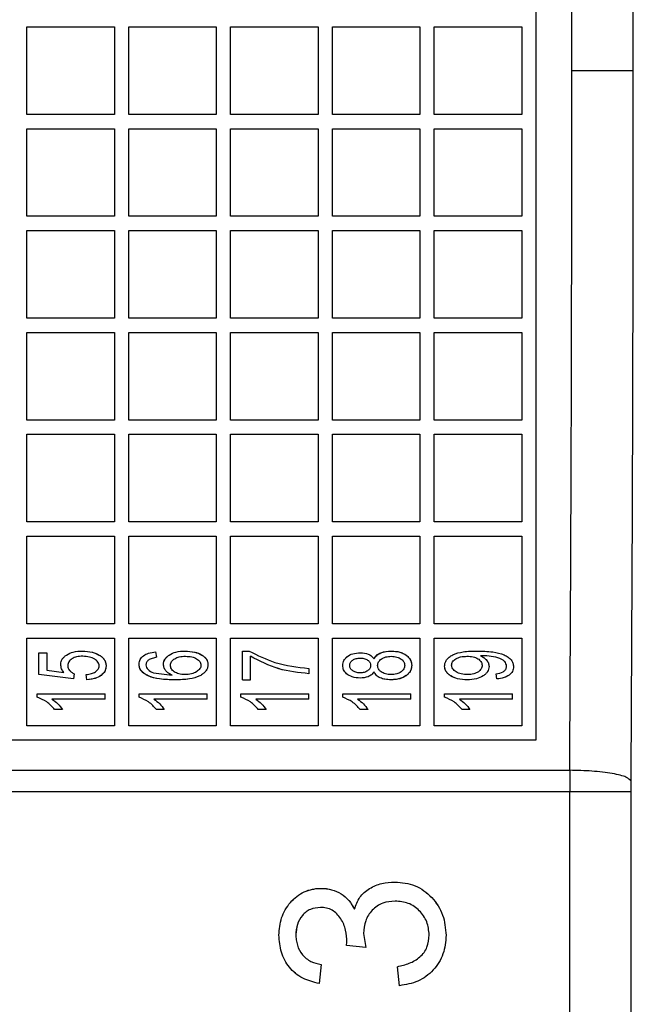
# Model space of a CAD drawing. Header units: inches. Extents: x 144.9 to 238.4, y 214.8 to 247.7.
# Tile 235 of 256: x 177.4278 to 177.466, y 244.6178 to 244.6773. Entities that reach past the tile are written whole.
import ezdxf

# ---------------------------------------------------------------- set-up
doc = ezdxf.new("R2010")
doc.units = ezdxf.units.IN
doc.header["$LTSCALE"] = 0.25
doc.header["$MEASUREMENT"] = 0
doc.layers.add('ANNOTATIONS', color=1, linetype='Continuous')
doc.layers.add('MOTOR LH', color=7, linetype='Continuous')
doc.styles.add('ARIAL', font='arial.ttf', dxfattribs={"height": 0.09375})
doc.dimstyles.new('STANDARD$0', dxfattribs={"dimtxt": 0.09375, "dimasz": 0.09375, "dimexe": 0.03125, "dimexo": 0.046875, "dimgap": 0.09, "dimtad": 0, "dimtih": 1, "dimtoh": 1, "dimdec": 4, "dimzin": 0, "dimdsep": 46, "dimtxsty": 'ARIAL', "dimcen": 0.09, "dimadec": 0, "dimazin": 0, "dimtfac": 1, "dimtdec": 4, "dimtofl": 0, "dimtmove": 0, "dimatfit": 1, "dimfxl": 1, "dimtolj": 1, "dimtzin": 0, "dimarcsym": 0})

# ---------------------------------------------------------------- blocks, each defined once
blk = doc.blocks.new('*D36')
at = {"layer": 'ANNOTATIONS', "color": 0, "lineweight": -2, "transparency": 16777216}
for p, q in [((176.845461, 244.721067), (176.845461, 245.687367)), ((177.986086, 243.537674), (177.986086, 245.687367)), ((176.939211, 245.656117), (177.130663, 245.656117)), ((177.892336, 245.656117), (177.700883, 245.656117))]:
    blk.add_line(p, q, dxfattribs=at)
at = {"layer": 'ANNOTATIONS', "color": 0, "transparency": 16777216}
for points in [[(176.939211, 245.671742), (176.939211, 245.640492), (176.845461, 245.656117)], [(177.892336, 245.671742), (177.892336, 245.640492), (177.986086, 245.656117)]]:
    blk.add_solid(points, dxfattribs=at)
at = {"layer": 'defpoints', "color": 0, "transparency": 16777216}
for p in [(176.845461, 245.656117), (176.845461, 244.674192), (177.986086, 243.490799)]:
    blk.add_point(p, dxfattribs=at)
at = {"layer": 'ANNOTATIONS', "color": 0, "transparency": 16777216, "insert": (177.415773, 245.656117), "char_height": 0.09375, "attachment_point": 5, "style": 'ARIAL'}
blk.add_mtext('\\A1;18 5/8"', dxfattribs=at)
blk = doc.blocks.new('*D38')
at = {"layer": 'ANNOTATIONS', "color": 0, "lineweight": -2, "transparency": 16777216}
for p, q in [((176.557125, 244.785083), (176.557125, 246.05373)), ((177.986086, 243.537674), (177.986086, 246.05373)), ((176.650875, 246.02248), (177.067264, 246.02248)), ((177.892336, 246.02248), (177.475947, 246.02248))]:
    blk.add_line(p, q, dxfattribs=at)
at = {"layer": 'ANNOTATIONS', "color": 0, "transparency": 16777216}
for points in [[(176.650875, 246.038105), (176.650875, 246.006855), (176.557125, 246.02248)], [(177.892336, 246.038105), (177.892336, 246.006855), (177.986086, 246.02248)]]:
    blk.add_solid(points, dxfattribs=at)
at = {"layer": 'defpoints', "color": 0, "transparency": 16777216}
for p in [(177.986086, 246.02248), (176.557125, 244.738208), (177.986086, 243.490799)]:
    blk.add_point(p, dxfattribs=at)
at = {"layer": 'ANNOTATIONS', "color": 0, "transparency": 16777216, "insert": (177.271606, 246.02248), "char_height": 0.09375, "attachment_point": 5, "style": 'ARIAL'}
blk.add_mtext('\\A1;24""', dxfattribs=at)

msp = doc.modelspace()

# ---------------------------------------------------------------- linework, layer by layer
at = {"layer": 'MOTOR LH'}
for p, q in [((177.428256, 244.676837), (177.433547, 244.676837)), ((177.428256, 244.671546), (177.428256, 244.676837)), ((177.433547, 244.676837), (177.433547, 244.671546)), ((177.434408, 244.676837), (177.439698, 244.676837)), ((177.434408, 244.671546), (177.434408, 244.676837)), ((177.439698, 244.676837), (177.439698, 244.671546)), ((177.44056, 244.676837), (177.44585, 244.676837)), ((177.44056, 244.671546), (177.44056, 244.676837)), ((177.44585, 244.676837), (177.44585, 244.671546)), ((177.446711, 244.671546), (177.446711, 244.676837)), ((177.446711, 244.676837), (177.452001, 244.676837)), ((177.452001, 244.676837), (177.452001, 244.671546)), ((177.452863, 244.671546), (177.452863, 244.676837)), ((177.452863, 244.676837), (177.458153, 244.676837)), ((177.458153, 244.676837), (177.458153, 244.671546)), ((177.433547, 244.671546), (177.428256, 244.671546)), ((177.439698, 244.671546), (177.434408, 244.671546)), ((177.44585, 244.671546), (177.44056, 244.671546)), ((177.452001, 244.671546), (177.446711, 244.671546)), ((177.458153, 244.671546), (177.452863, 244.671546)), ((177.428256, 244.670685), (177.433547, 244.670685)), ((177.428256, 244.665395), (177.428256, 244.670685)), ((177.433547, 244.670685), (177.433547, 244.665395)), ((177.434408, 244.670685), (177.439698, 244.670685)), ((177.434408, 244.665395), (177.434408, 244.670685)), ((177.439698, 244.670685), (177.439698, 244.665395)), ((177.44056, 244.670685), (177.44585, 244.670685)), ((177.44056, 244.665395), (177.44056, 244.670685)), ((177.44585, 244.670685), (177.44585, 244.665395)), ((177.446711, 244.665395), (177.446711, 244.670685)), ((177.446711, 244.670685), (177.452001, 244.670685)), ((177.452001, 244.670685), (177.452001, 244.665395)), ((177.452863, 244.665395), (177.452863, 244.670685)), ((177.452863, 244.670685), (177.458153, 244.670685)), ((177.458153, 244.670685), (177.458153, 244.665395)), ((177.433547, 244.665395), (177.428256, 244.665395)), ((177.439698, 244.665395), (177.434408, 244.665395)), ((177.44585, 244.665395), (177.44056, 244.665395)), ((177.452001, 244.665395), (177.446711, 244.665395)), ((177.458153, 244.665395), (177.452863, 244.665395)), ((177.428256, 244.664534), (177.433547, 244.664534)), ((177.428256, 244.659243), (177.428256, 244.664534)), ((177.433547, 244.664534), (177.433547, 244.659243)), ((177.434408, 244.664534), (177.439698, 244.664534)), ((177.434408, 244.659243), (177.434408, 244.664534)), ((177.439698, 244.664534), (177.439698, 244.659243)), ((177.44056, 244.659243), (177.44056, 244.664534)), ((177.44056, 244.664534), (177.44585, 244.664534)), ((177.44585, 244.664534), (177.44585, 244.659243)), ((177.446711, 244.659243), (177.446711, 244.664534)), ((177.446711, 244.664534), (177.452001, 244.664534)), ((177.452001, 244.664534), (177.452001, 244.659243)), ((177.452863, 244.659243), (177.452863, 244.664534)), ((177.452863, 244.664534), (177.458153, 244.664534)), ((177.458153, 244.664534), (177.458153, 244.659243)), ((177.433547, 244.659243), (177.428256, 244.659243)), ((177.439698, 244.659243), (177.434408, 244.659243)), ((177.44585, 244.659243), (177.44056, 244.659243)), ((177.452001, 244.659243), (177.446711, 244.659243)), ((177.458153, 244.659243), (177.452863, 244.659243)), ((177.428256, 244.658382), (177.433547, 244.658382)), ((177.428256, 244.653092), (177.428256, 244.658382)), ((177.433547, 244.658382), (177.433547, 244.653092)), ((177.434408, 244.658382), (177.439698, 244.658382)), ((177.434408, 244.653092), (177.434408, 244.658382)), ((177.439698, 244.658382), (177.439698, 244.653092)), ((177.44056, 244.658382), (177.44585, 244.658382)), ((177.44056, 244.653092), (177.44056, 244.658382)), ((177.44585, 244.658382), (177.44585, 244.653092)), ((177.446711, 244.653092), (177.446711, 244.658382)), ((177.446711, 244.658382), (177.452001, 244.658382)), ((177.452001, 244.658382), (177.452001, 244.653092)), ((177.452863, 244.653092), (177.452863, 244.658382)), ((177.452863, 244.658382), (177.458153, 244.658382)), ((177.458153, 244.658382), (177.458153, 244.653092)), ((177.433547, 244.653092), (177.428256, 244.653092)), ((177.439698, 244.653092), (177.434408, 244.653092)), ((177.44585, 244.653092), (177.44056, 244.653092)), ((177.452001, 244.653092), (177.446711, 244.653092)), ((177.458153, 244.653092), (177.452863, 244.653092)), ((177.428256, 244.65223), (177.433547, 244.65223)), ((177.428256, 244.64694), (177.428256, 244.65223)), ((177.433547, 244.65223), (177.433547, 244.64694)), ((177.434408, 244.65223), (177.439698, 244.65223)), ((177.434408, 244.64694), (177.434408, 244.65223)), ((177.439698, 244.65223), (177.439698, 244.64694)), ((177.44056, 244.65223), (177.44585, 244.65223)), ((177.44056, 244.64694), (177.44056, 244.65223)), ((177.44585, 244.65223), (177.44585, 244.64694)), ((177.446711, 244.64694), (177.446711, 244.65223)), ((177.446711, 244.65223), (177.452001, 244.65223)), ((177.452001, 244.65223), (177.452001, 244.64694)), ((177.452863, 244.64694), (177.452863, 244.65223)), ((177.452863, 244.65223), (177.458153, 244.65223)), ((177.458153, 244.65223), (177.458153, 244.64694)), ((177.433547, 244.64694), (177.428256, 244.64694)), ((177.439698, 244.64694), (177.434408, 244.64694)), ((177.44585, 244.64694), (177.44056, 244.64694)), ((177.452001, 244.64694), (177.446711, 244.64694)), ((177.458153, 244.64694), (177.452863, 244.64694)), ((177.428256, 244.646079), (177.433547, 244.646079)), ((177.428256, 244.640788), (177.428256, 244.646079)), ((177.433547, 244.646079), (177.433547, 244.640788)), ((177.434408, 244.646079), (177.439698, 244.646079)), ((177.434408, 244.640788), (177.434408, 244.646079)), ((177.439698, 244.646079), (177.439698, 244.640788)), ((177.44056, 244.646079), (177.44585, 244.646079)), ((177.44056, 244.640788), (177.44056, 244.646079)), ((177.44585, 244.646079), (177.44585, 244.640788)), ((177.446711, 244.640788), (177.446711, 244.646079)), ((177.446711, 244.646079), (177.452001, 244.646079)), ((177.452001, 244.646079), (177.452001, 244.640788)), ((177.452863, 244.640788), (177.452863, 244.646079)), ((177.452863, 244.646079), (177.458153, 244.646079)), ((177.458153, 244.646079), (177.458153, 244.640788)), ((177.433547, 244.640788), (177.428256, 244.640788)), ((177.439698, 244.640788), (177.434408, 244.640788)), ((177.44585, 244.640788), (177.44056, 244.640788)), ((177.452001, 244.640788), (177.446711, 244.640788)), ((177.458153, 244.640788), (177.452863, 244.640788)), ((177.428256, 244.639927), (177.433547, 244.639927)), ((177.428256, 244.634637), (177.428256, 244.639927)), ((177.433547, 244.639927), (177.433547, 244.634637)), ((177.434408, 244.639927), (177.439698, 244.639927)), ((177.434408, 244.634637), (177.434408, 244.639927)), ((177.439698, 244.639927), (177.439698, 244.634637)), ((177.44056, 244.639927), (177.44585, 244.639927)), ((177.44056, 244.634637), (177.44056, 244.639927)), ((177.44585, 244.639927), (177.44585, 244.634637)), ((177.446711, 244.639927), (177.452001, 244.639927)), ((177.446711, 244.634637), (177.446711, 244.639927)), ((177.452001, 244.639927), (177.452001, 244.634637)), ((177.452863, 244.639927), (177.458153, 244.639927)), ((177.452863, 244.634637), (177.452863, 244.639927)), ((177.458153, 244.639927), (177.458153, 244.634637)), ((177.428986, 244.637721), (177.428986, 244.63904)), ((177.428986, 244.63904), (177.42946, 244.63904)), ((177.42946, 244.63904), (177.42946, 244.637982)), ((177.436034, 244.639092), (177.436086, 244.638776)), ((177.441289, 244.637405), (177.441289, 244.639145)), ((177.441289, 244.639145), (177.441677, 244.639145)), ((177.436086, 244.638776), (177.435646, 244.638634)), ((177.441763, 244.637405), (177.441763, 244.638829)), ((177.45576, 244.638859), (177.45566, 244.638859)), ((177.42946, 244.637982), (177.4305, 244.63785)), ((177.445296, 244.638091), (177.445296, 244.637774)), ((177.431066, 244.637458), (177.428986, 244.637721)), ((177.431126, 244.637774), (177.431066, 244.637458)), ((177.431886, 244.637405), (177.431833, 244.637721)), ((177.435898, 244.637834), (177.43703, 244.637679)), ((177.441289, 244.637405), (177.441763, 244.637405)), ((177.45665, 244.637458), (177.456598, 244.637774)), ((177.42888, 244.636356), (177.42888, 244.636561)), ((177.42888, 244.636561), (177.432993, 244.636561)), ((177.432993, 244.636245), (177.429777, 244.636245)), ((177.432993, 244.636245), (177.432993, 244.636561)), ((177.435032, 244.636356), (177.435032, 244.636561)), ((177.435032, 244.636561), (177.439145, 244.636561)), ((177.439145, 244.636245), (177.435928, 244.636245)), ((177.439145, 244.636245), (177.439145, 244.636561)), ((177.441183, 244.636356), (177.441183, 244.636561)), ((177.441183, 244.636561), (177.445296, 244.636561)), ((177.445296, 244.636245), (177.44208, 244.636245)), ((177.445296, 244.636245), (177.445296, 244.636561)), ((177.447335, 244.636356), (177.447335, 244.636561)), ((177.447335, 244.636561), (177.451448, 244.636561)), ((177.451448, 244.636245), (177.448231, 244.636245)), ((177.451448, 244.636245), (177.451448, 244.636561)), ((177.453487, 244.636356), (177.453487, 244.636561)), ((177.453487, 244.636561), (177.457599, 244.636561)), ((177.457599, 244.636245), (177.454383, 244.636245)), ((177.457599, 244.636245), (177.457599, 244.636561)), ((177.430409, 244.635612), (177.429935, 244.635612)), ((177.436561, 244.635612), (177.436086, 244.635612)), ((177.442713, 244.635612), (177.442238, 244.635612)), ((177.448864, 244.635612), (177.44839, 244.635612)), ((177.455016, 244.635612), (177.454541, 244.635612)), ((177.433547, 244.634637), (177.428256, 244.634637)), ((177.439698, 244.634637), (177.434408, 244.634637)), ((177.44585, 244.634637), (177.44056, 244.634637)), ((177.452001, 244.634637), (177.446711, 244.634637)), ((177.458153, 244.634637), (177.452863, 244.634637)), ((177.40894, 244.633776), (177.459014, 244.633776)), ((177.404431, 244.631944), (177.461044, 244.631944)), ((177.461044, 244.631944), (177.461042, 244.630649)), ((177.464733, 244.631297), (177.464731, 244.630649)), ((177.464731, 244.630649), (177.40446, 244.630649)), ((177.461042, 244.552209), (177.461042, 244.630649)), ((177.464731, 244.630649), (177.464731, 244.550979)), ((177.448594, 244.622097), (177.44873, 244.621235)), ((177.447572, 244.621362), (177.447586, 244.62156)), ((177.44873, 244.621235), (177.447572, 244.621362)), ((177.446038, 244.620212), (177.44591, 244.619061)), ((177.450767, 244.618934), (177.45064, 244.620084))]:
    msp.add_line(p, q, dxfattribs=at)
for points, knots in [([(177.464733, 244.717086), (177.464772, 244.709979), (177.464849, 244.695765), (177.46486, 244.681383), (177.464865, 244.674192)], [0, 0, 0, 0, 0.500002, 1, 1, 1, 1]), ([(177.461177, 244.674192), (177.461171, 244.681265), (177.46116, 244.695429), (177.461083, 244.709429), (177.461044, 244.716439)], [0, 0, 0, 0, 0.499338, 1, 1, 1, 1]), ([(177.461044, 244.631944), (177.461083, 244.638954), (177.46116, 244.652954), (177.461171, 244.667118), (177.461177, 244.674192)], [0, 0, 0, 0, 0.500662, 1, 1, 1, 1]), ([(177.461177, 244.674192), (177.461689, 244.674192), (177.462753, 244.674192), (177.463975, 244.674192), (177.464707, 244.674192), (177.464814, 244.674192), (177.464865, 244.674192)], [0, 0, 0, 0, 0.2707, 0.562316, 0.789298, 1, 1, 1, 1]), ([(177.464865, 244.674192), (177.46486, 244.667001), (177.464849, 244.652619), (177.464772, 244.638404), (177.464733, 244.631297)], [0, 0, 0, 0, 0.499998, 1, 1, 1, 1]), ([(177.430304, 244.638339), (177.43031, 244.638395), (177.43032, 244.638502), (177.43039, 244.638655), (177.430502, 244.63879), (177.430714, 244.638959), (177.431088, 244.63912), (177.431424, 244.639136), (177.431611, 244.639145)], [0, 0, 0, 0, 0.0992031, 0.1914264, 0.2954423, 0.4091641, 0.6705037, 1, 1, 1, 1]), ([(177.430304, 244.638339), (177.43031, 244.638395), (177.430321, 244.638503), (177.430391, 244.638656), (177.430504, 244.638791), (177.430715, 244.638959), (177.431089, 244.63912), (177.431424, 244.639136), (177.431611, 244.639145)], [0, 0, 0, 0, 0.099761, 0.192708, 0.296314, 0.409887, 0.670798, 1, 1, 1, 1]), ([(177.431611, 244.639145), (177.431813, 244.639133), (177.432169, 244.639112), (177.432569, 244.638947), (177.432805, 244.638783), (177.432939, 244.638636), (177.433026, 244.638454), (177.433039, 244.638319), (177.433046, 244.638248)], [0, 0, 0, 0, 0.321985, 0.568321, 0.680991, 0.781939, 0.885741, 1, 1, 1, 1]), ([(177.431611, 244.639145), (177.431815, 244.639133), (177.432181, 244.639111), (177.43259, 244.638938), (177.43283, 244.638762), (177.432955, 244.638611), (177.433029, 244.638436), (177.43304, 244.638313), (177.433046, 244.638248)], [0, 0, 0, 0, 0.325359, 0.583323, 0.697822, 0.800981, 0.89514, 1, 1, 1, 1]), ([(177.435032, 244.638346), (177.435036, 244.6384), (177.435045, 244.638502), (177.435101, 244.638644), (177.43519, 244.638764), (177.435351, 244.638906), (177.435636, 244.639041), (177.435891, 244.639074), (177.436034, 244.639092)], [0, 0, 0, 0, 0.118351, 0.223819, 0.329981, 0.442882, 0.68901, 1, 1, 1, 1]), ([(177.436508, 244.638339), (177.436514, 244.638393), (177.436524, 244.638499), (177.436594, 244.63865), (177.436706, 244.638785), (177.436918, 244.638955), (177.437294, 244.639119), (177.437632, 244.639136), (177.43782, 244.639145)], [0, 0, 0, 0, 0.097356, 0.188333, 0.292265, 0.406313, 0.668917, 1, 1, 1, 1]), ([(177.436508, 244.638339), (177.436514, 244.638394), (177.436526, 244.638504), (177.436599, 244.638658), (177.436713, 244.638791), (177.436924, 244.638959), (177.437297, 244.639119), (177.437632, 244.639136), (177.43782, 244.639145)], [0, 0, 0, 0, 0.0999, 0.195579, 0.298192, 0.410474, 0.670241, 1, 1, 1, 1]), ([(177.43782, 244.639145), (177.438012, 244.639134), (177.438352, 244.639114), (177.438737, 244.638965), (177.438965, 244.638811), (177.439092, 244.638674), (177.439177, 244.638508), (177.43919, 244.638385), (177.439197, 244.638321)], [0, 0, 0, 0, 0.324475, 0.574969, 0.687994, 0.789702, 0.890905, 1, 1, 1, 1]), ([(177.43782, 244.639145), (177.438014, 244.639133), (177.438363, 244.639112), (177.438757, 244.638957), (177.438988, 244.638792), (177.439107, 244.638651), (177.43918, 244.638491), (177.439191, 244.63838), (177.439197, 244.638321)], [0, 0, 0, 0, 0.328366, 0.589685, 0.704465, 0.808347, 0.900105, 1, 1, 1, 1]), ([(177.441677, 244.639145), (177.442189, 244.638888), (177.443327, 244.638317), (177.444597, 244.638171), (177.445296, 244.638091)], [0, 0, 0, 0, 0.449493, 1, 1, 1, 1]), ([(177.447335, 244.638272), (177.44734, 244.638325), (177.447349, 244.638429), (177.447405, 244.638575), (177.447493, 244.638704), (177.447662, 244.638858), (177.447965, 244.639012), (177.448245, 244.63903), (177.448401, 244.63904)], [0, 0, 0, 0, 0.110651, 0.215469, 0.320005, 0.429854, 0.682911, 1, 1, 1, 1]), ([(177.447335, 244.638272), (177.44734, 244.638326), (177.44735, 244.638431), (177.447407, 244.638579), (177.447497, 244.638709), (177.447666, 244.63886), (177.447967, 244.639012), (177.448245, 244.63903), (177.448401, 244.63904)], [0, 0, 0, 0, 0.1119733, 0.218124, 0.3242286, 0.4360709, 0.6816281, 1, 1, 1, 1]), ([(177.448401, 244.63904), (177.448565, 244.639029), (177.448807, 244.639012), (177.449085, 244.638848), (177.449175, 244.638725), (177.44922, 244.638664)], [0, 0, 0, 0, 0.513535, 0.760379, 1, 1, 1, 1]), ([(177.448401, 244.63904), (177.448564, 244.639029), (177.448807, 244.639012), (177.449084, 244.638848), (177.449175, 244.638725), (177.44922, 244.638664)], [0, 0, 0, 0, 0.512869, 0.76019, 1, 1, 1, 1]), ([(177.44922, 244.638664), (177.449271, 244.63874), (177.449377, 244.638897), (177.449735, 244.639109), (177.450052, 244.639131), (177.450269, 244.639145)], [0, 0, 0, 0, 0.226181, 0.468942, 1, 1, 1, 1]), ([(177.44922, 244.638664), (177.449274, 244.638743), (177.449384, 244.638905), (177.449746, 244.63911), (177.450058, 244.639131), (177.450269, 244.639145)], [0, 0, 0, 0, 0.23692, 0.482618, 1, 1, 1, 1]), ([(177.450269, 244.639145), (177.450444, 244.639135), (177.450761, 244.639116), (177.45111, 244.638946), (177.451309, 244.638773), (177.451417, 244.638628), (177.451484, 244.63846), (177.451495, 244.638341), (177.451501, 244.638278)], [0, 0, 0, 0, 0.312104, 0.563157, 0.67707, 0.783707, 0.88582, 1, 1, 1, 1]), ([(177.450269, 244.639145), (177.450475, 244.639131), (177.450761, 244.63911), (177.451086, 244.638953), (177.451289, 244.638799), (177.451467, 244.638575), (177.45149, 244.638375), (177.451501, 244.638278)], [0, 0, 0, 0, 0.366243, 0.50671, 0.640682, 0.825332, 1, 1, 1, 1]), ([(177.453487, 244.638239), (177.453494, 244.638304), (177.453509, 244.638435), (177.453612, 244.63862), (177.453771, 244.638784), (177.454094, 244.638986), (177.454671, 244.639133), (177.455171, 244.639141), (177.455454, 244.639145)], [0, 0, 0, 0, 0.082907, 0.166579, 0.263625, 0.370441, 0.643507, 1, 1, 1, 1]), ([(177.453487, 244.638239), (177.453494, 244.638304), (177.453509, 244.638435), (177.453612, 244.63862), (177.453771, 244.638784), (177.454094, 244.638986), (177.454672, 244.639132), (177.455171, 244.639141), (177.455454, 244.639145)], [0, 0, 0, 0, 0.082844, 0.166542, 0.263557, 0.370552, 0.643749, 1, 1, 1, 1]), ([(177.455454, 244.639145), (177.455769, 244.639139), (177.456321, 244.639128), (177.456961, 244.638987), (177.457326, 244.638789), (177.45751, 244.638619), (177.457628, 244.638419), (177.457644, 244.638274), (177.457652, 244.638202)], [0, 0, 0, 0, 0.360116, 0.631695, 0.739151, 0.8332, 0.916262, 1, 1, 1, 1]), ([(177.431634, 244.638829), (177.431508, 244.638824), (177.431283, 244.638814), (177.431025, 244.638716), (177.430875, 244.638602), (177.430792, 244.638504), (177.430739, 244.638387), (177.43073, 244.638302), (177.430726, 244.638257)], [0, 0, 0, 0, 0.314104, 0.564281, 0.678631, 0.784529, 0.88656, 1, 1, 1, 1]), ([(177.432624, 244.638243), (177.43262, 244.638284), (177.432611, 244.638364), (177.432556, 244.638478), (177.432469, 244.638577), (177.432307, 244.638701), (177.432022, 244.638808), (177.431772, 244.638822), (177.431634, 244.638829)], [0, 0, 0, 0, 0.09795, 0.192074, 0.295037, 0.40947, 0.673535, 1, 1, 1, 1]), ([(177.435646, 244.638634), (177.435594, 244.638592), (177.435517, 244.638529), (177.435464, 244.638407), (177.435457, 244.638342), (177.435454, 244.638309)], [0, 0, 0, 0, 0.502939, 0.744444, 1, 1, 1, 1]), ([(177.43693, 244.638281), (177.436935, 244.638322), (177.436944, 244.638402), (177.436996, 244.638514), (177.437079, 244.638607), (177.437228, 244.638718), (177.437485, 244.638814), (177.43771, 244.638824), (177.437835, 244.638829)], [0, 0, 0, 0, 0.1071779, 0.2074105, 0.3122003, 0.426713, 0.6818729, 1, 1, 1, 1]), ([(177.437835, 244.638829), (177.437964, 244.638822), (177.438196, 244.638811), (177.438464, 244.638715), (177.438619, 244.638606), (177.438705, 244.638515), (177.438761, 244.638414), (177.438771, 244.638341), (177.438776, 244.638305)], [0, 0, 0, 0, 0.3278274, 0.5903937, 0.7084371, 0.8120052, 0.9067641, 1, 1, 1, 1]), ([(177.437835, 244.638829), (177.437964, 244.638822), (177.438196, 244.638811), (177.438464, 244.638715), (177.43862, 244.638605), (177.438705, 244.638515), (177.438761, 244.638414), (177.438771, 244.638341), (177.438776, 244.638305)], [0, 0, 0, 0, 0.328097, 0.59053, 0.708624, 0.812203, 0.906906, 1, 1, 1, 1]), ([(177.445296, 244.637774), (177.444676, 244.637839), (177.443431, 244.63797), (177.44232, 244.638542), (177.441763, 244.638829)], [0, 0, 0, 0, 0.498498, 1, 1, 1, 1]), ([(177.445296, 244.637774), (177.444675, 244.637839), (177.44343, 244.63797), (177.442319, 244.638542), (177.441763, 244.638829)], [0, 0, 0, 0, 0.4992819, 1, 1, 1, 1]), ([(177.447757, 244.638273), (177.447761, 244.638307), (177.447768, 244.638369), (177.447819, 244.638488), (177.447941, 244.638609), (177.44815, 244.638704), (177.448312, 244.638716), (177.4484, 244.638723)], [0, 0, 0, 0, 0.1189108, 0.21964, 0.4437882, 0.6961884, 1, 1, 1, 1]), ([(177.4484, 244.638723), (177.448495, 244.638717), (177.448668, 244.638705), (177.448852, 244.638602), (177.448948, 244.638501), (177.449008, 244.638407), (177.449017, 244.638327), (177.449022, 244.638278)], [0, 0, 0, 0, 0.331343, 0.608713, 0.719165, 0.824072, 1, 1, 1, 1]), ([(177.449444, 244.638269), (177.449448, 244.638307), (177.449455, 244.638383), (177.449499, 244.63849), (177.44957, 244.638585), (177.449706, 244.638701), (177.449943, 244.638807), (177.450155, 244.638821), (177.45027, 244.638829)], [0, 0, 0, 0, 0.105858, 0.208088, 0.312923, 0.426162, 0.690158, 1, 1, 1, 1]), ([(177.45027, 244.638829), (177.450384, 244.638821), (177.450595, 244.638807), (177.450829, 244.638702), (177.450959, 244.638588), (177.451026, 244.638495), (177.451069, 244.63839), (177.451075, 244.638316), (177.451079, 244.638278)], [0, 0, 0, 0, 0.315043, 0.5784597, 0.6891332, 0.7924422, 0.8940775, 1, 1, 1, 1]), ([(177.453908, 244.63829), (177.453913, 244.638327), (177.453921, 244.6384), (177.453974, 244.638505), (177.454059, 244.638597), (177.454214, 244.638712), (177.454481, 244.63881), (177.454712, 244.638822), (177.454841, 244.638829)], [0, 0, 0, 0, 0.0954346, 0.1874057, 0.2936387, 0.4139581, 0.6746217, 1, 1, 1, 1]), ([(177.454841, 244.638829), (177.454967, 244.638824), (177.455194, 244.638815), (177.455454, 244.63872), (177.455604, 244.638608), (177.455687, 244.638514), (177.45574, 244.638404), (177.455749, 244.638324), (177.455754, 244.638283)], [0, 0, 0, 0, 0.319186, 0.57634, 0.690432, 0.79537, 0.89483, 1, 1, 1, 1]), ([(177.45566, 244.638859), (177.45573, 244.638824), (177.455864, 244.638757), (177.456024, 244.638607), (177.456146, 244.638429), (177.456166, 244.638289), (177.456176, 244.638219)], [0, 0, 0, 0, 0.268755, 0.5143023, 0.7553895, 1, 1, 1, 1]), ([(177.45566, 244.638859), (177.455734, 244.63882), (177.455873, 244.638746), (177.456037, 244.638593), (177.456147, 244.638416), (177.456166, 244.638285), (177.456176, 244.638219)], [0, 0, 0, 0, 0.289706, 0.541204, 0.770917, 1, 1, 1, 1]), ([(177.45723, 244.638227), (177.457223, 244.638279), (177.457207, 244.638379), (177.45712, 244.638513), (177.456991, 244.638617), (177.456559, 244.638825), (177.456128, 244.638843), (177.45576, 244.638859)], [0, 0, 0, 0, 0.089691, 0.176216, 0.269875, 0.376104, 1, 1, 1, 1]), ([(177.4305, 244.63785), (177.430445, 244.637922), (177.430336, 244.638068), (177.430315, 244.638249), (177.430304, 244.638339)], [0, 0, 0, 0, 0.497729, 1, 1, 1, 1]), ([(177.430726, 244.638257), (177.430733, 244.638204), (177.430747, 244.6381), (177.430834, 244.637963), (177.430964, 244.637853), (177.431069, 244.637802), (177.431126, 244.637774)], [0, 0, 0, 0, 0.2399348, 0.4732641, 0.7149939, 1, 1, 1, 1]), ([(177.431833, 244.637721), (177.431943, 244.637737), (177.432138, 244.637765), (177.432362, 244.637855), (177.432493, 244.637954), (177.432565, 244.63804), (177.432612, 244.638138), (177.43262, 244.638208), (177.432624, 244.638243)], [0, 0, 0, 0, 0.319929, 0.571512, 0.688832, 0.795099, 0.896476, 1, 1, 1, 1]), ([(177.433046, 244.638248), (177.433036, 244.638155), (177.43302, 244.638015), (177.432921, 244.637848), (177.432763, 244.637674), (177.432422, 244.637467), (177.432085, 244.637428), (177.431886, 244.637405)], [0, 0, 0, 0, 0.175632, 0.266572, 0.365105, 0.623783, 1, 1, 1, 1]), ([(177.433046, 244.638248), (177.433041, 244.638188), (177.433031, 244.638074), (177.432967, 244.637914), (177.432865, 244.637778), (177.43268, 244.637616), (177.432351, 244.637455), (177.432053, 244.637423), (177.431886, 244.637405)], [0, 0, 0, 0, 0.114947, 0.218361, 0.323056, 0.435171, 0.684368, 1, 1, 1, 1]), ([(177.437219, 244.637405), (177.436901, 244.63741), (177.436345, 244.637418), (177.435705, 244.637569), (177.435347, 244.637772), (177.435169, 244.637939), (177.435051, 244.638134), (177.435038, 244.638276), (177.435032, 244.638346)], [0, 0, 0, 0, 0.365189, 0.638849, 0.743306, 0.836405, 0.919307, 1, 1, 1, 1]), ([(177.437219, 244.637405), (177.436905, 244.63741), (177.436354, 244.637418), (177.435717, 244.637564), (177.435356, 244.637766), (177.435175, 244.637931), (177.435053, 244.638128), (177.435039, 244.638273), (177.435032, 244.638346)], [0, 0, 0, 0, 0.361204, 0.633444, 0.738963, 0.833593, 0.915323, 1, 1, 1, 1]), ([(177.435454, 244.638309), (177.435461, 244.638256), (177.435477, 244.63815), (177.435621, 244.637962), (177.435784, 244.637887), (177.435898, 244.637834)], [0, 0, 0, 0, 0.2311893, 0.4633233, 1, 1, 1, 1]), ([(177.43703, 244.637679), (177.436956, 244.637717), (177.43682, 244.637788), (177.436651, 244.637938), (177.436536, 244.638124), (177.436518, 244.638266), (177.436508, 244.638339)], [0, 0, 0, 0, 0.278484, 0.516292, 0.754176, 1, 1, 1, 1]), ([(177.43703, 244.637679), (177.436955, 244.637718), (177.436816, 244.63779), (177.436648, 244.637942), (177.436535, 244.638127), (177.436517, 244.638267), (177.436508, 244.638339)], [0, 0, 0, 0, 0.283449, 0.5251, 0.758432, 1, 1, 1, 1]), ([(177.437804, 244.637721), (177.43768, 244.637729), (177.437453, 244.637743), (177.4372, 244.637852), (177.437058, 244.637972), (177.436987, 244.638069), (177.436941, 244.638173), (177.436934, 244.638245), (177.43693, 244.638281)], [0, 0, 0, 0, 0.32366, 0.591583, 0.703977, 0.809768, 0.906196, 1, 1, 1, 1]), ([(177.439197, 244.638321), (177.43919, 244.63825), (177.439175, 244.638114), (177.439073, 244.637924), (177.438912, 244.637767), (177.438592, 244.637569), (177.438012, 244.637417), (177.437507, 244.637409), (177.437219, 244.637405)], [0, 0, 0, 0, 0.089354, 0.172088, 0.265276, 0.369604, 0.640563, 1, 1, 1, 1]), ([(177.439197, 244.638321), (177.43919, 244.638251), (177.439175, 244.638114), (177.439073, 244.637925), (177.438912, 244.637766), (177.43859, 244.637569), (177.438011, 244.637416), (177.437506, 244.637409), (177.437219, 244.637405)], [0, 0, 0, 0, 0.089187, 0.171804, 0.265181, 0.370075, 0.642055, 1, 1, 1, 1]), ([(177.438776, 244.638305), (177.438771, 244.638265), (177.438763, 244.638188), (177.438711, 244.638078), (177.438626, 244.637981), (177.438467, 244.637857), (177.438187, 244.637743), (177.43794, 244.637729), (177.437804, 244.637721)], [0, 0, 0, 0, 0.096015, 0.187799, 0.290286, 0.40551, 0.674897, 1, 1, 1, 1]), ([(177.448385, 244.637511), (177.448223, 244.637521), (177.447931, 244.637541), (177.447621, 244.637714), (177.447462, 244.637881), (177.447359, 244.638044), (177.447345, 244.638183), (177.447335, 244.638272)], [0, 0, 0, 0, 0.3335447, 0.6027644, 0.7121779, 0.8151848, 1, 1, 1, 1]), ([(177.448385, 244.637511), (177.448223, 244.637521), (177.447931, 244.637541), (177.447621, 244.637714), (177.447462, 244.637881), (177.447359, 244.638044), (177.447345, 244.638183), (177.447335, 244.638272)], [0, 0, 0, 0, 0.333616, 0.60268, 0.712049, 0.815248, 1, 1, 1, 1]), ([(177.448373, 244.637827), (177.448289, 244.637832), (177.448135, 244.637843), (177.447937, 244.637942), (177.447817, 244.638058), (177.447767, 244.638176), (177.44776, 244.638239), (177.447757, 244.638273)], [0, 0, 0, 0, 0.296333, 0.5467566, 0.7742302, 0.877776, 1, 1, 1, 1]), ([(177.449022, 244.638278), (177.449019, 244.638242), (177.449012, 244.638176), (177.448974, 244.638085), (177.448913, 244.63801), (177.448807, 244.637922), (177.448624, 244.637839), (177.448462, 244.637831), (177.448373, 244.637827)], [0, 0, 0, 0, 0.122978, 0.225933, 0.334837, 0.450397, 0.699247, 1, 1, 1, 1]), ([(177.44922, 244.637891), (177.449175, 244.637829), (177.449082, 244.637703), (177.448798, 244.637538), (177.448551, 244.637522), (177.448385, 244.637511)], [0, 0, 0, 0, 0.2400349, 0.4872752, 1, 1, 1, 1]), ([(177.44922, 244.637891), (177.449175, 244.637829), (177.449083, 244.637703), (177.448798, 244.637538), (177.448551, 244.637522), (177.448385, 244.637511)], [0, 0, 0, 0, 0.239607, 0.486312, 1, 1, 1, 1]), ([(177.450255, 244.637405), (177.450131, 244.637412), (177.449908, 244.637424), (177.449603, 244.637508), (177.449358, 244.637659), (177.449265, 244.637815), (177.44922, 244.637891)], [0, 0, 0, 0, 0.307245, 0.552448, 0.780874, 1, 1, 1, 1]), ([(177.450255, 244.637405), (177.450131, 244.637412), (177.449908, 244.637424), (177.449603, 244.637508), (177.449357, 244.637659), (177.449265, 244.637815), (177.44922, 244.637891)], [0, 0, 0, 0, 0.307088, 0.552445, 0.780779, 1, 1, 1, 1]), ([(177.450253, 244.637721), (177.450139, 244.63773), (177.449928, 244.637744), (177.449694, 244.637852), (177.449563, 244.637966), (177.449496, 244.638057), (177.449454, 244.638159), (177.449447, 244.638232), (177.449444, 244.638269)], [0, 0, 0, 0, 0.315342, 0.584684, 0.694826, 0.797019, 0.896775, 1, 1, 1, 1]), ([(177.451079, 244.638278), (177.451075, 244.63824), (177.451068, 244.638165), (177.451023, 244.638059), (177.450953, 244.637965), (177.450819, 244.63785), (177.450581, 244.637743), (177.450369, 244.637729), (177.450253, 244.637721)], [0, 0, 0, 0, 0.1046092, 0.2060955, 0.3106131, 0.4238229, 0.6868166, 1, 1, 1, 1]), ([(177.451501, 244.638278), (177.451495, 244.638214), (177.451484, 244.638093), (177.451417, 244.637923), (177.451308, 244.637778), (177.451109, 244.637604), (177.450755, 244.637434), (177.450434, 244.637416), (177.450255, 244.637405)], [0, 0, 0, 0, 0.114602, 0.216373, 0.322253, 0.435032, 0.68512, 1, 1, 1, 1]), ([(177.451501, 244.638278), (177.451489, 244.638177), (177.451472, 244.638024), (177.451363, 244.637845), (177.451238, 244.63771), (177.451067, 244.637586), (177.450741, 244.637436), (177.450459, 244.637418), (177.450255, 244.637405)], [0, 0, 0, 0, 0.1784, 0.270709, 0.369844, 0.504595, 0.643253, 1, 1, 1, 1]), ([(177.454852, 244.637405), (177.454658, 244.637415), (177.454314, 244.637431), (177.453925, 244.637585), (177.453705, 244.637753), (177.453583, 244.637894), (177.453505, 244.638059), (177.453493, 244.638178), (177.453487, 244.638239)], [0, 0, 0, 0, 0.327211, 0.581282, 0.692879, 0.796638, 0.895857, 1, 1, 1, 1]), ([(177.454852, 244.637405), (177.454657, 244.637414), (177.454306, 244.637429), (177.453911, 244.637592), (177.45369, 244.637768), (177.453574, 244.637909), (177.453503, 244.638069), (177.453492, 244.638181), (177.453487, 244.638239)], [0, 0, 0, 0, 0.3290298, 0.5923975, 0.7058013, 0.807591, 0.9013182, 1, 1, 1, 1]), ([(177.454882, 244.637721), (177.454749, 244.637729), (177.454504, 244.637742), (177.454226, 244.637851), (177.454065, 244.637971), (177.453979, 244.638067), (177.453922, 244.638175), (177.453913, 244.638252), (177.453908, 244.63829)], [0, 0, 0, 0, 0.323714, 0.592255, 0.708524, 0.811321, 0.906167, 1, 1, 1, 1]), ([(177.454882, 244.637721), (177.454748, 244.637729), (177.454504, 244.637742), (177.454226, 244.637851), (177.454065, 244.637971), (177.453979, 244.638068), (177.453922, 244.638175), (177.453913, 244.638252), (177.453908, 244.63829)], [0, 0, 0, 0, 0.324014, 0.592474, 0.708756, 0.811536, 0.906312, 1, 1, 1, 1]), ([(177.456176, 244.638219), (177.45617, 244.638162), (177.456159, 244.638053), (177.456088, 244.637897), (177.455974, 244.63776), (177.45576, 244.637589), (177.45538, 244.637429), (177.455041, 244.637414), (177.454852, 244.637405)], [0, 0, 0, 0, 0.100335, 0.192912, 0.297151, 0.410834, 0.67156, 1, 1, 1, 1]), ([(177.456176, 244.638219), (177.45617, 244.638162), (177.456159, 244.638052), (177.456087, 244.637895), (177.455973, 244.637759), (177.455759, 244.637588), (177.455379, 244.637429), (177.455041, 244.637414), (177.454852, 244.637405)], [0, 0, 0, 0, 0.1009725, 0.1943437, 0.2982287, 0.4119195, 0.6719221, 1, 1, 1, 1]), ([(177.455754, 244.638283), (177.455751, 244.638245), (177.455744, 244.63817), (177.455698, 244.638064), (177.455626, 244.63797), (177.455485, 244.637852), (177.455232, 244.637743), (177.455006, 244.637729), (177.454882, 244.637721)], [0, 0, 0, 0, 0.100217, 0.197999, 0.2996, 0.410632, 0.67835, 1, 1, 1, 1]), ([(177.456598, 244.637774), (177.456745, 244.637798), (177.45693, 244.637828), (177.457111, 244.637951), (177.45718, 244.638028), (177.457219, 244.638123), (177.457226, 244.638191), (177.45723, 244.638227)], [0, 0, 0, 0, 0.511235, 0.6438987, 0.7587587, 0.8715369, 1, 1, 1, 1]), ([(177.457652, 244.638202), (177.457648, 244.638151), (177.457639, 244.638053), (177.457586, 244.637915), (177.457503, 244.637792), (177.457344, 244.637647), (177.457056, 244.637508), (177.456795, 244.637476), (177.45665, 244.637458)], [0, 0, 0, 0, 0.110905, 0.216018, 0.321018, 0.4316, 0.684608, 1, 1, 1, 1]), ([(177.457652, 244.638202), (177.457648, 244.638151), (177.457639, 244.638051), (177.457585, 244.637911), (177.457499, 244.637788), (177.457339, 244.637645), (177.457053, 244.637508), (177.456795, 244.637476), (177.45665, 244.637458)], [0, 0, 0, 0, 0.112308, 0.218823, 0.325465, 0.438136, 0.684024, 1, 1, 1, 1]), ([(177.429935, 244.635612), (177.429785, 244.635777), (177.429488, 244.636102), (177.429081, 244.636272), (177.42888, 244.636356)], [0, 0, 0, 0, 0.507048, 1, 1, 1, 1]), ([(177.429777, 244.636245), (177.4299, 244.636153), (177.430143, 244.635973), (177.430322, 244.635731), (177.430409, 244.635612)], [0, 0, 0, 0, 0.50949, 1, 1, 1, 1]), ([(177.429777, 244.636245), (177.4299, 244.636153), (177.430143, 244.635973), (177.430322, 244.635731), (177.430409, 244.635612)], [0, 0, 0, 0, 0.50982, 1, 1, 1, 1]), ([(177.436086, 244.635612), (177.435936, 244.635777), (177.43564, 244.636102), (177.435233, 244.636272), (177.435032, 244.636356)], [0, 0, 0, 0, 0.507048, 1, 1, 1, 1]), ([(177.435928, 244.636245), (177.436052, 244.636153), (177.436295, 244.635973), (177.436473, 244.635731), (177.436561, 244.635612)], [0, 0, 0, 0, 0.50949, 1, 1, 1, 1]), ([(177.435928, 244.636245), (177.436052, 244.636153), (177.436295, 244.635973), (177.436473, 244.635731), (177.436561, 244.635612)], [0, 0, 0, 0, 0.50982, 1, 1, 1, 1]), ([(177.442238, 244.635612), (177.442088, 244.635777), (177.441792, 244.636102), (177.441384, 244.636272), (177.441183, 244.636356)], [0, 0, 0, 0, 0.507048, 1, 1, 1, 1]), ([(177.44208, 244.636245), (177.442204, 244.636153), (177.442446, 244.635973), (177.442625, 244.635731), (177.442713, 244.635612)], [0, 0, 0, 0, 0.50949, 1, 1, 1, 1]), ([(177.44208, 244.636245), (177.442204, 244.636153), (177.442446, 244.635973), (177.442625, 244.635731), (177.442713, 244.635612)], [0, 0, 0, 0, 0.5098203, 1, 1, 1, 1]), ([(177.44839, 244.635612), (177.448239, 244.635777), (177.447943, 244.636102), (177.447536, 244.636272), (177.447335, 244.636356)], [0, 0, 0, 0, 0.507048, 1, 1, 1, 1]), ([(177.448231, 244.636245), (177.448355, 244.636153), (177.448598, 244.635973), (177.448777, 244.635731), (177.448864, 244.635612)], [0, 0, 0, 0, 0.5094896, 1, 1, 1, 1]), ([(177.448231, 244.636245), (177.448355, 244.636153), (177.448598, 244.635973), (177.448777, 244.635731), (177.448864, 244.635612)], [0, 0, 0, 0, 0.50982, 1, 1, 1, 1]), ([(177.454541, 244.635612), (177.454391, 244.635777), (177.454095, 244.636102), (177.453687, 244.636272), (177.453487, 244.636356)], [0, 0, 0, 0, 0.507048, 1, 1, 1, 1]), ([(177.454383, 244.636245), (177.454507, 244.636153), (177.454749, 244.635973), (177.454928, 244.635731), (177.455016, 244.635612)], [0, 0, 0, 0, 0.50949, 1, 1, 1, 1]), ([(177.454383, 244.636245), (177.454507, 244.636153), (177.454749, 244.635973), (177.454928, 244.635731), (177.455016, 244.635612)], [0, 0, 0, 0, 0.5098203, 1, 1, 1, 1]), ([(177.464733, 244.631297), (177.464668, 244.631377), (177.464534, 244.631543), (177.463671, 244.631758), (177.462445, 244.631909), (177.461499, 244.631933), (177.461044, 244.631944)], [0, 0, 0, 0, 0.240547, 0.5, 0.759453, 1, 1, 1, 1]), ([(177.443481, 244.621989), (177.44351, 244.622345), (177.443568, 244.623056), (177.444041, 244.623843), (177.444547, 244.62434), (177.445005, 244.624618), (177.445512, 244.624785), (177.445867, 244.624804), (177.446044, 244.624814)], [0, 0, 0, 0, 0.2497346, 0.499149, 0.6271927, 0.7495965, 0.8747821, 1, 1, 1, 1]), ([(177.443481, 244.621989), (177.44351, 244.622345), (177.443568, 244.623056), (177.444041, 244.623843), (177.444547, 244.624339), (177.445005, 244.62462), (177.445427, 244.624752), (177.445778, 244.624808), (177.445955, 244.624812), (177.446044, 244.624814)], [0, 0, 0, 0, 0.2496882, 0.4990562, 0.6267714, 0.749456, 0.8746184, 0.9373062, 1, 1, 1, 1]), ([(177.446044, 244.624814), (177.446148, 244.624811), (177.446357, 244.624804), (177.446768, 244.62472), (177.447251, 244.62451), (177.447736, 244.624095), (177.447946, 244.623733), (177.448051, 244.623551)], [0, 0, 0, 0, 0.125256, 0.250472, 0.500164, 0.75001, 1, 1, 1, 1]), ([(177.446044, 244.624814), (177.446253, 244.624799), (177.446671, 244.624771), (177.447253, 244.624508), (177.44765, 244.624162), (177.447902, 244.623827), (177.448002, 244.623643), (177.448051, 244.623551)], [0, 0, 0, 0, 0.249894, 0.499617, 0.749492, 0.874738, 1, 1, 1, 1]), ([(177.448051, 244.623551), (177.448138, 244.623805), (177.448267, 244.624182), (177.44863, 244.624578), (177.449061, 244.624887), (177.449689, 244.625149), (177.45022, 244.625181), (177.450486, 244.625197)], [0, 0, 0, 0, 0.249439, 0.371352, 0.499891, 0.74979, 1, 1, 1, 1]), ([(177.448051, 244.623551), (177.448138, 244.623805), (177.448267, 244.624182), (177.448629, 244.624578), (177.449061, 244.624887), (177.449689, 244.625149), (177.45022, 244.625181), (177.450486, 244.625197)], [0, 0, 0, 0, 0.249438, 0.370942, 0.499892, 0.74979, 1, 1, 1, 1]), ([(177.450486, 244.625197), (177.450903, 244.625159), (177.451526, 244.625101), (177.452257, 244.624686), (177.452873, 244.624132), (177.453466, 244.623231), (177.453542, 244.622398), (177.45358, 244.621981)], [0, 0, 0, 0, 0.24962, 0.372625, 0.500365, 0.750112, 1, 1, 1, 1]), ([(177.450486, 244.625197), (177.450903, 244.625159), (177.451526, 244.625101), (177.452257, 244.624686), (177.452873, 244.624133), (177.453466, 244.623231), (177.453542, 244.622398), (177.45358, 244.621981)], [0, 0, 0, 0, 0.249619, 0.372389, 0.500366, 0.750112, 1, 1, 1, 1]), ([(177.445986, 244.623663), (177.445779, 244.623643), (177.445469, 244.623613), (177.445113, 244.623396), (177.444818, 244.62311), (177.444553, 244.622648), (177.44452, 244.622236), (177.444504, 244.622029)], [0, 0, 0, 0, 0.249268, 0.373711, 0.499764, 0.74971, 1, 1, 1, 1]), ([(177.445986, 244.623663), (177.445779, 244.623643), (177.445469, 244.623613), (177.445113, 244.623397), (177.444817, 244.62311), (177.444612, 244.62274), (177.444517, 244.622338), (177.444508, 244.622132), (177.444504, 244.622029)], [0, 0, 0, 0, 0.249077, 0.373055, 0.499378, 0.749133, 0.874544, 1, 1, 1, 1]), ([(177.447586, 244.62156), (177.447573, 244.621807), (177.447547, 244.622301), (177.447305, 244.622888), (177.446999, 244.623277), (177.446702, 244.623504), (177.446357, 244.623642), (177.44611, 244.623656), (177.445986, 244.623663)], [0, 0, 0, 0, 0.250135, 0.499635, 0.629075, 0.749844, 0.874861, 1, 1, 1, 1]), ([(177.450498, 244.624047), (177.450242, 244.624025), (177.449858, 244.623992), (177.449404, 244.62375), (177.44902, 244.623416), (177.448663, 244.622862), (177.448617, 244.622352), (177.448594, 244.622097)], [0, 0, 0, 0, 0.249788, 0.375234, 0.500544, 0.750125, 1, 1, 1, 1]), ([(177.450498, 244.624047), (177.450242, 244.624025), (177.449859, 244.623992), (177.449404, 244.62375), (177.44902, 244.623417), (177.448663, 244.622862), (177.448617, 244.622352), (177.448594, 244.622097)], [0, 0, 0, 0, 0.249789, 0.374822, 0.500543, 0.750124, 1, 1, 1, 1]), ([(177.452557, 244.621999), (177.452529, 244.62227), (177.452473, 244.622812), (177.45207, 244.623386), (177.451659, 244.623735), (177.451175, 244.62399), (177.450769, 244.624024), (177.450498, 244.624047)], [0, 0, 0, 0, 0.24961, 0.499268, 0.626304, 0.750119, 1, 1, 1, 1]), ([(177.452557, 244.621999), (177.452529, 244.62227), (177.452473, 244.622812), (177.45207, 244.623386), (177.45166, 244.623735), (177.451176, 244.62399), (177.450769, 244.624024), (177.450498, 244.624047)], [0, 0, 0, 0, 0.24961, 0.499268, 0.625871, 0.750119, 1, 1, 1, 1]), ([(177.44591, 244.619061), (177.445572, 244.619149), (177.44506, 244.61928), (177.444472, 244.619664), (177.443985, 244.62016), (177.443559, 244.620945), (177.443507, 244.621641), (177.443481, 244.621989)], [0, 0, 0, 0, 0.2499985, 0.3777202, 0.5005447, 0.7500803, 1, 1, 1, 1]), ([(177.44591, 244.619061), (177.445572, 244.619149), (177.44506, 244.61928), (177.444473, 244.619664), (177.443985, 244.62016), (177.443559, 244.620945), (177.443507, 244.621641), (177.443481, 244.621989)], [0, 0, 0, 0, 0.249998, 0.377429, 0.500545, 0.75008, 1, 1, 1, 1]), ([(177.444504, 244.622029), (177.444508, 244.62192), (177.444516, 244.621702), (177.444613, 244.621275), (177.444815, 244.620877), (177.44513, 244.620572), (177.445502, 244.620337), (177.445824, 244.620262), (177.446038, 244.620212)], [0, 0, 0, 0, 0.125305, 0.250572, 0.499925, 0.623883, 0.750155, 1, 1, 1, 1]), ([(177.45064, 244.620084), (177.450881, 244.620142), (177.451365, 244.620256), (177.451915, 244.620573), (177.452256, 244.620936), (177.452503, 244.621375), (177.452535, 244.62175), (177.452557, 244.621999)], [0, 0, 0, 0, 0.250482, 0.500237, 0.626038, 0.750614, 1, 1, 1, 1]), ([(177.45358, 244.621981), (177.453547, 244.621598), (177.453482, 244.620831), (177.452947, 244.619995), (177.452379, 244.619486), (177.451714, 244.619094), (177.451147, 244.618998), (177.450767, 244.618934)], [0, 0, 0, 0, 0.2498707, 0.4993868, 0.6266568, 0.7500223, 1, 1, 1, 1]), ([(177.45358, 244.621981), (177.453548, 244.621597), (177.453501, 244.62102), (177.453155, 244.620331), (177.452808, 244.619869), (177.452379, 244.619486), (177.451714, 244.619094), (177.451147, 244.618998), (177.450767, 244.618934)], [0, 0, 0, 0, 0.249576, 0.374786, 0.499978, 0.626827, 0.750317, 1, 1, 1, 1])]:
    msp.add_open_spline(points, degree=3, knots=knots, dxfattribs=at)
msp.add_open_spline([(177.459014, 244.633776), (177.459014, 244.642719), (177.459014, 244.660606), (177.459014, 244.687777), (177.459014, 244.705664), (177.459014, 244.714607)], degree=3, dxfattribs=at)

# ---------------------------------------------------------------- dimensions: what is measured, and where the dimension line sits
at = {"layer": 'ANNOTATIONS'}
for base, p1, p2, text, picture, middle in [((177.986086, 246.02248), (176.557125, 244.738208), (177.986086, 243.490799), '24""', '*D38', (177.271606, 246.02248)), ((176.845461, 245.656117), (177.986086, 243.490799), (176.845461, 244.674192), '18 5/8"', '*D36', (177.415773, 245.656117))]:
    dim = msp.add_linear_dim(base=base, p1=p1, p2=p2, text=text, dimstyle='STANDARD$0', dxfattribs=at)
    dim.commit()
    dim.dimension.update_dxf_attribs({"geometry": picture, "text_midpoint": middle, "dimtype": 160})

doc.saveas('drawing.dxf')
